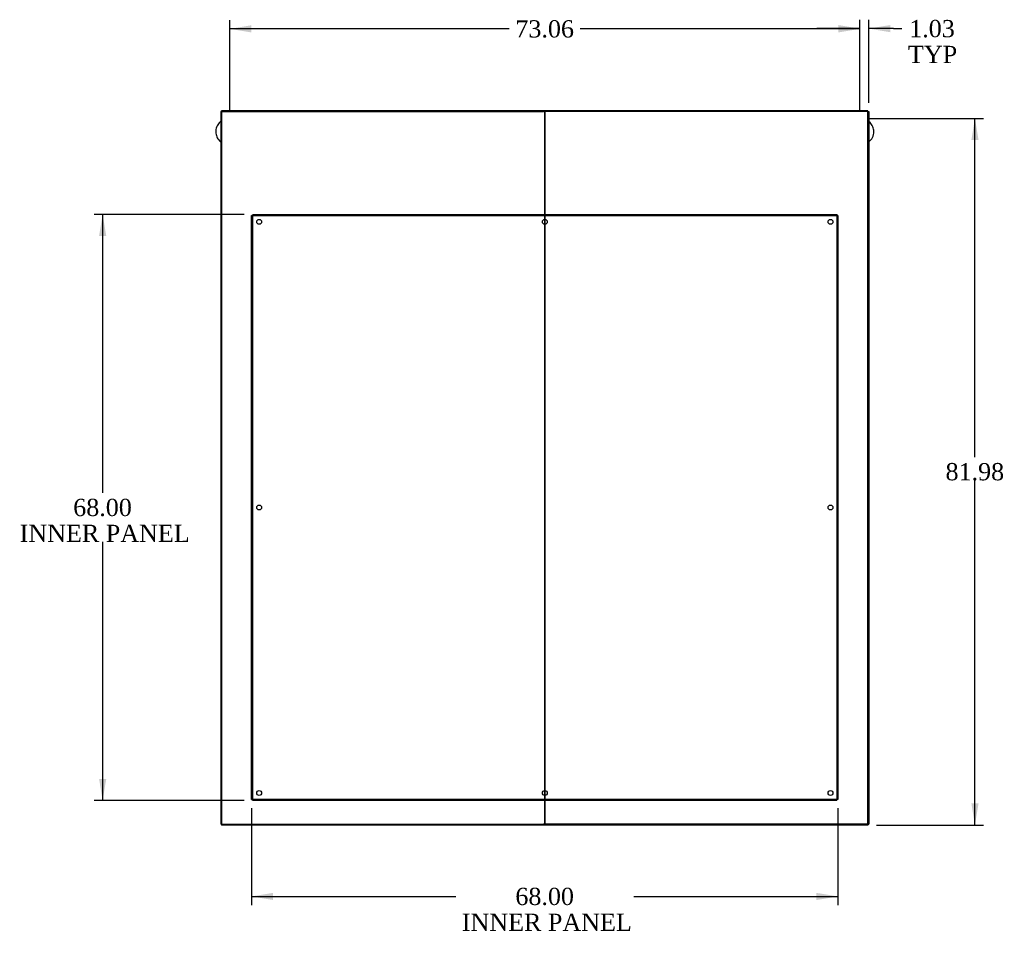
# Model space of a CAD drawing. Header units: inches. Extents: x 2 to 538, y -2 to 358.
# Tile 17 of 20: x 309 to 423, y 121 to 227. Entities that reach past the tile are written whole.
import ezdxf
from ezdxf.enums import TextEntityAlignment as Align
from ezdxf.lldxf.tags import DXFTag

# ---------------------------------------------------------------- set-up
doc = ezdxf.new("R2010")
doc.units = ezdxf.units.IN
doc.header["$MEASUREMENT"] = 0
for name, color, linetype in [('COM43135', 7, 'Continuous'), ('COM71042-3', 7, 'Continuous'), ('COM71043-3', 7, 'Continuous'), ('COM71044-3', 7, 'Continuous'), ('COM71045-3', 7, 'Continuous'), ('COM71046-3', 7, 'Continuous'), ('COM71047-3', 7, 'Continuous'), ('Default', 7, 'Continuous'), ('SCS87245', 7, 'Continuous')]:
    doc.layers.add(name, color=color, linetype=linetype)
doc.styles.add('SEACAD_Times_New_Roman', font='times.ttf')
tags = doc.linetypes.add('HIDDEN2', pattern=[0.1875, 0.125, -0.0625]).pattern_tags.tags
tags[6:7] = [DXFTag(74, 4), DXFTag(75, 0), DXFTag(340, '0'), DXFTag(46, 0.0), DXFTag(50, 0.0), DXFTag(44, 0.0), DXFTag(45, 0.0)]
tags[4:5] = [DXFTag(74, 4), DXFTag(75, 0), DXFTag(340, '0'), DXFTag(46, 0.0), DXFTag(50, 0.0), DXFTag(44, 0.0), DXFTag(45, 0.0)]
doc.dimstyles.new('HAMMOND_(STH_-_540x360)', dxfattribs={"dimtxt": 2, "dimasz": 2.5, "dimexe": 1, "dimexo": 1, "dimgap": 0.5, "dimtad": 0, "dimtih": 1, "dimtoh": 1, "dimzin": 0, "dimdsep": 46, "dimtxsty": 'SEACAD_Times_New_Roman', "dimblk1": '_SE_FILLED', "dimblk2": '_SE_FILLED', "dimsah": 1, "dimcen": 1, "dimadec": 0, "dimazin": 0, "dimtfac": 0.8, "dimtofl": 0, "dimtmove": 0, "dimatfit": 3, "dimfxl": 1, "dimtolj": 1, "dimtzin": 0, "dimarcsym": 0})

# ---------------------------------------------------------------- blocks, each defined once
blk = doc.blocks.new('SE4')
at = {"layer": 'COM43135', "color": 7, "linetype": 'HIDDEN2'}
for p, q in [((336.09, 136.77), (336.09, 204.52)), ((336.09, 204.52), (336.22, 204.52)), ((336.22, 204.64), (403.97, 204.64)), ((336.22, 204.64), (336.22, 204.52)), ((336.22, 136.77), (336.22, 204.52)), ((336.22, 204.52), (403.97, 204.52)), ((336.28, 204.46), (336.22, 204.52)), ((336.22, 204.52), (336.22, 204.52)), ((336.22, 204.52), (336.28, 204.46)), ((336.22, 204.52), (336.22, 204.52)), ((336.28, 204.46), (336.28, 204.46)), ((336.28, 204.46), (336.28, 204.46)), ((403.97, 204.52), (403.91, 204.46)), ((403.91, 204.46), (403.97, 204.52)), ((403.91, 204.46), (403.91, 204.46)), ((403.91, 204.46), (403.91, 204.46)), ((403.97, 204.64), (403.97, 204.52)), ((403.97, 204.52), (403.97, 136.77)), ((404.09, 204.52), (403.97, 204.52)), ((403.97, 204.52), (403.97, 204.52)), ((403.97, 204.52), (403.97, 204.52)), ((404.09, 204.52), (404.09, 136.77)), ((336.09, 136.77), (336.22, 136.77)), ((336.28, 136.83), (336.22, 136.77)), ((336.22, 136.77), (336.28, 136.83)), ((403.97, 136.77), (336.22, 136.77)), ((336.22, 136.64), (336.22, 136.77)), ((336.22, 136.77), (336.22, 136.77)), ((336.22, 136.77), (336.22, 136.77)), ((403.97, 136.64), (336.22, 136.64)), ((336.28, 136.83), (336.28, 136.83)), ((336.28, 136.83), (336.28, 136.83)), ((403.91, 136.83), (403.91, 136.83)), ((403.91, 136.83), (403.91, 136.83)), ((403.97, 136.77), (403.91, 136.83)), ((403.91, 136.83), (403.97, 136.77)), ((403.97, 136.64), (403.97, 136.77)), ((404.09, 136.77), (403.97, 136.77)), ((403.97, 136.77), (403.97, 136.77)), ((403.97, 136.77), (403.97, 136.77))]:
    blk.add_line(p, q, dxfattribs=at)
for centre in [(336.97, 203.77), (370.09, 203.77), (403.22, 203.77), (336.97, 170.64), (403.22, 170.64), (336.97, 137.52), (370.09, 137.52), (403.22, 137.52)]:
    blk.add_circle(centre, 0.281, dxfattribs=at)
for centre, start, end in [((336.93, 205.78), 238.8388, 243.6607), ((334.95, 203.8), 26.3393, 31.1612), ((405.23, 203.8), 148.8388, 153.6607), ((403.25, 205.78), 296.3393, 301.1612), ((336.93, 135.51), 116.3393, 121.1612), ((334.95, 137.48), 328.8388, 333.6607), ((405.23, 137.48), 206.3393, 211.1612), ((403.25, 135.51), 58.8388, 63.6607)]:
    blk.add_arc(centre, 1.48, start, end, dxfattribs=at)
at = {"layer": 'COM71042-3', "color": 7, "linetype": 'Continuous'}
for p, q in [((407.56, 216.57), (407.65, 216.57)), ((407.65, 216.57), (407.65, 133.89)), ((407.56, 133.89), (407.65, 133.89))]:
    blk.add_line(p, q, dxfattribs=at)
at = {"layer": 'COM71043-3', "color": 7, "linetype": 'Continuous'}
for p, q in [((332.53, 216.57), (332.53, 133.89)), ((332.62, 216.57), (332.53, 216.57)), ((332.62, 133.89), (332.53, 133.89))]:
    blk.add_line(p, q, dxfattribs=at)
at = {"layer": 'COM71044-3', "color": 7, "linetype": 'Continuous'}
for p, q in [((332.62, 216.57), (369.95, 216.57)), ((332.62, 216.57), (332.62, 133.89)), ((370.09, 133.94), (370.09, 216.52)), ((370.09, 216.52), (370.09, 133.94)), ((407.56, 216.57), (370.23, 216.57)), ((407.56, 133.89), (407.56, 216.57)), ((332.62, 133.89), (369.95, 133.89)), ((407.56, 133.89), (370.23, 133.89))]:
    blk.add_line(p, q, dxfattribs=at)
for centre, major_axis, start_param, end_param in [((369.95, 216.52), (-0.143, 0), 3.141593, 4.712389), ((370.23, 216.52), (-0.143, 0), 4.712389, 6.283185), ((369.95, 133.94), (0.143, 0), 4.712389, 6.283185), ((370.23, 133.94), (0.143, 0), 3.141593, 4.712389)]:
    blk.add_ellipse(centre, major_axis=major_axis, ratio=0.335664, start_param=start_param, end_param=end_param, dxfattribs=at)
at = {"layer": 'COM71045-3', "color": 7, "linetype": 'Continuous'}
for p, q in [((407.56, 216.66), (332.62, 216.66)), ((332.62, 216.57), (332.62, 216.66)), ((370.22, 216.57), (369.97, 216.57)), ((407.56, 216.57), (407.56, 216.66))]:
    blk.add_line(p, q, dxfattribs=at)
at = {"layer": 'COM71046-3', "color": 7, "linetype": 'Continuous'}
for p, q in [((332.62, 133.89), (332.62, 133.8)), ((407.56, 133.8), (332.62, 133.8)), ((370.23, 133.89), (369.95, 133.89)), ((407.56, 133.89), (407.56, 133.8))]:
    blk.add_line(p, q, dxfattribs=at)
at = {"layer": 'COM71047-3', "color": 7, "linetype": 'Continuous'}
blk.add_line((370.1, 133.92), (370.08, 133.92), dxfattribs=at)
at = {"layer": 'SCS87245', "color": 7, "linetype": 'Continuous'}
blk.add_arc((406.7, 214.25), 1.55, 308.3781, 359.2254, dxfattribs=at)
for points, knots in [([(332.52, 215.42), (332.5, 215.4), (332.4, 215.31), (332.24, 215.14), (332.09, 214.9), (331.98, 214.63), (331.93, 214.34), (331.94, 214.06), (332, 213.78), (332.11, 213.51), (332.27, 213.27), (332.42, 213.12), (332.51, 213.05), (332.53, 213.04)], [0.5215991, 0.5215991, 0.5215991, 0.5215991, 0.5358608, 0.5786237, 0.6212689, 0.6637741, 0.7061407, 0.7483969, 0.7905915, 0.8327692, 0.8749916, 0.9173069, 0.924966, 0.924966, 0.924966, 0.924966]), ([(408.24, 214.23), (408.24, 214.29), (408.24, 214.43), (408.18, 214.68), (408.07, 214.94), (407.91, 215.18), (407.76, 215.33), (407.67, 215.41), (407.66, 215.42)], [0, 0, 0, 0, 0.0250757, 0.0672314, 0.109409, 0.1516311, 0.1939459, 0.2018639, 0.2018639, 0.2018639, 0.2018639])]:
    blk.add_open_spline(points, degree=3, knots=knots, dxfattribs=at)
blk = doc.blocks.new('DMBLK73')
at = {"layer": 'Default', "linetype": 'Continuous', "transparency": 16777216}
for points in [[(318.41, 202.14), (319.24, 202.14), (318.82, 204.64)], [(318.41, 139.14), (318.82, 136.64), (319.24, 139.14)]]:
    blk.add_hatch(color=7, dxfattribs=at).paths.add_polyline_path(points)
at = {"layer": 'Default', "color": 7, "linetype": 'Continuous', "transparency": 16777216}
for p, q in [((335.22, 204.64), (317.82, 204.64)), ((318.82, 204.64), (318.82, 172.34)), ((318.82, 166.64), (318.82, 136.64)), ((335.22, 136.64), (317.82, 136.64))]:
    blk.add_line(p, q, dxfattribs=at)
at = {"layer": 'Default', "color": 7, "linetype": 'Continuous', "transparency": 16777216, "style": 'SEACAD_Times_New_Roman'}
for s, p in [('68.00', (315.41, 171.64)), ('INNER PANEL', (309.2, 168.64))]:
    blk.add_text(s, height=2, dxfattribs=at).set_placement(p, align=Align.TOP_LEFT)
blk = doc.blocks.new('_SE_FILLED')
at = {"color": 0}
blk.add_line((0, 0), (-1, 0), dxfattribs=at)
blk.add_solid([(0, 0), (-1, -0.1665), (-1, 0.1665), (0, 0)], dxfattribs=at)
blk = doc.blocks.new('DMBLK74')
at = {"layer": 'Default', "linetype": 'Continuous', "transparency": 16777216}
for points in [[(338.59, 125.1), (338.59, 125.93), (336.09, 125.52)], [(401.59, 125.1), (404.09, 125.52), (401.59, 125.93)]]:
    blk.add_hatch(color=7, dxfattribs=at).paths.add_polyline_path(points)
at = {"layer": 'Default', "color": 7, "linetype": 'Continuous', "transparency": 16777216}
for p, q in [((336.09, 135.77), (336.09, 124.52)), ((404.09, 135.77), (404.09, 124.52)), ((336.09, 125.52), (359.77, 125.52)), ((380.41, 125.52), (404.09, 125.52))]:
    blk.add_line(p, q, dxfattribs=at)
at = {"layer": 'Default', "color": 7, "linetype": 'Continuous', "transparency": 16777216, "style": 'SEACAD_Times_New_Roman'}
for s, p in [('68.00', (366.68, 126.52)), ('INNER PANEL', (360.47, 123.52))]:
    blk.add_text(s, height=2, dxfattribs=at).set_placement(p, align=Align.TOP_LEFT)
blk = doc.blocks.new('DMBLK93')
at = {"layer": 'Default', "linetype": 'Continuous', "transparency": 16777216}
for points in [[(404.12, 226.6), (404.12, 225.77), (406.62, 226.19)], [(410.15, 226.6), (407.65, 226.19), (410.15, 225.77)]]:
    blk.add_hatch(color=7, dxfattribs=at).paths.add_polyline_path(points)
at = {"layer": 'Default', "color": 7, "linetype": 'Continuous', "transparency": 16777216}
for p, q in [((406.62, 226.19), (401.62, 226.19)), ((406.62, 216.77), (406.62, 227.19)), ((407.65, 217.57), (407.65, 227.19)), ((410.51, 226.19), (407.65, 226.19)), ((410.51, 226.19), (411.51, 226.19))]:
    blk.add_line(p, q, dxfattribs=at)
at = {"layer": 'Default', "color": 7, "linetype": 'Continuous', "transparency": 16777216, "style": 'SEACAD_Times_New_Roman'}
for s, p in [('1.03', (412.35, 227.19)), ('TYP', (412.21, 224.19))]:
    blk.add_text(s, height=2, dxfattribs=at).set_placement(p, align=Align.TOP_LEFT)
blk = doc.blocks.new('DMBLK94')
at = {"layer": 'Default', "linetype": 'Continuous', "transparency": 16777216}
for points in [[(336.06, 226.57), (333.56, 226.16), (336.06, 225.74)], [(404.12, 226.57), (404.12, 225.74), (406.62, 226.16)]]:
    blk.add_hatch(color=7, dxfattribs=at).paths.add_polyline_path(points)
at = {"layer": 'Default', "color": 7, "linetype": 'Continuous', "transparency": 16777216}
for p, q in [((333.56, 216.77), (333.56, 227.16)), ((365.98, 226.16), (333.56, 226.16)), ((406.62, 226.16), (374.2, 226.16)), ((406.62, 216.77), (406.62, 227.16))]:
    blk.add_line(p, q, dxfattribs=at)
at = {"layer": 'Default', "color": 7, "linetype": 'Continuous', "transparency": 16777216, "style": 'SEACAD_Times_New_Roman'}
blk.add_text('73.06', height=2, dxfattribs=at).set_placement((366.68, 227.16), align=Align.TOP_LEFT)
blk = doc.blocks.new('DMBLK95')
at = {"layer": 'Default', "linetype": 'Continuous', "transparency": 16777216}
for points in [[(420.39, 213.27), (419.97, 215.77), (419.56, 213.27)], [(420.39, 136.3), (419.56, 136.3), (419.97, 133.8)]]:
    blk.add_hatch(color=7, dxfattribs=at).paths.add_polyline_path(points)
at = {"layer": 'Default', "color": 7, "linetype": 'Continuous', "transparency": 16777216}
for p, q in [((407.62, 215.77), (420.97, 215.77)), ((419.97, 176.49), (419.97, 215.77)), ((419.97, 133.8), (419.97, 173.79)), ((408.56, 133.8), (420.97, 133.8))]:
    blk.add_line(p, q, dxfattribs=at)
at = {"layer": 'Default', "color": 7, "linetype": 'Continuous', "transparency": 16777216, "style": 'SEACAD_Times_New_Roman'}
blk.add_text('81.98', height=2, dxfattribs=at).set_placement((416.56, 175.79), align=Align.TOP_LEFT)

msp = doc.modelspace()

# ---------------------------------------------------------------- block references
at = {"layer": 'Default'}
msp.add_blockref('SE4', (0, 0), dxfattribs=at)

# ---------------------------------------------------------------- dimensions: what is measured, and where the dimension line sits
at = {"layer": 'Default', "color": 7, "linetype": 'Continuous'}
dim = msp.add_linear_dim(base=(406.62, 226.187), p1=(407.653, 216.569), p2=(406.62, 215.774), text='\\A1;<>\\PTYP', dimstyle='HAMMOND_(STH_-_540x360)', override={"dimtmove": 1}, dxfattribs=at)
dim.commit()
dim.dimension.update_dxf_attribs({"geometry": 'DMBLK93', "text_midpoint": (411.506, 226.187), "dimtype": 160})
for base, p1, p2, angle, text, picture, middle, dimtype in [((406.62, 226.156), (406.62, 215.774), (333.561, 215.774), 180, '\\A1;<>', 'DMBLK94', (370.09, 226.156), 161), ((419.974, 215.774), (407.558, 133.798), (406.62, 215.774), 90, '\\A1;<>', 'DMBLK95', (419.974, 174.786), 160), ((318.823, 204.643), (336.216, 204.643), (336.216, 136.643), 270, '\\A1;<>\\PINNER PANEL', 'DMBLK73', (318.823, 170.643), 161), ((336.09, 125.517), (336.09, 136.768), (404.09, 136.768), 0, '\\A1;<>\\PINNER PANEL', 'DMBLK74', (370.09, 125.517), 161)]:
    dim = msp.add_linear_dim(base=base, p1=p1, p2=p2, angle=angle, text=text, dimstyle='HAMMOND_(STH_-_540x360)', dxfattribs=at)
    dim.commit()
    dim.dimension.update_dxf_attribs({"geometry": picture, "text_midpoint": middle, "dimtype": dimtype})

doc.saveas('drawing.dxf')
